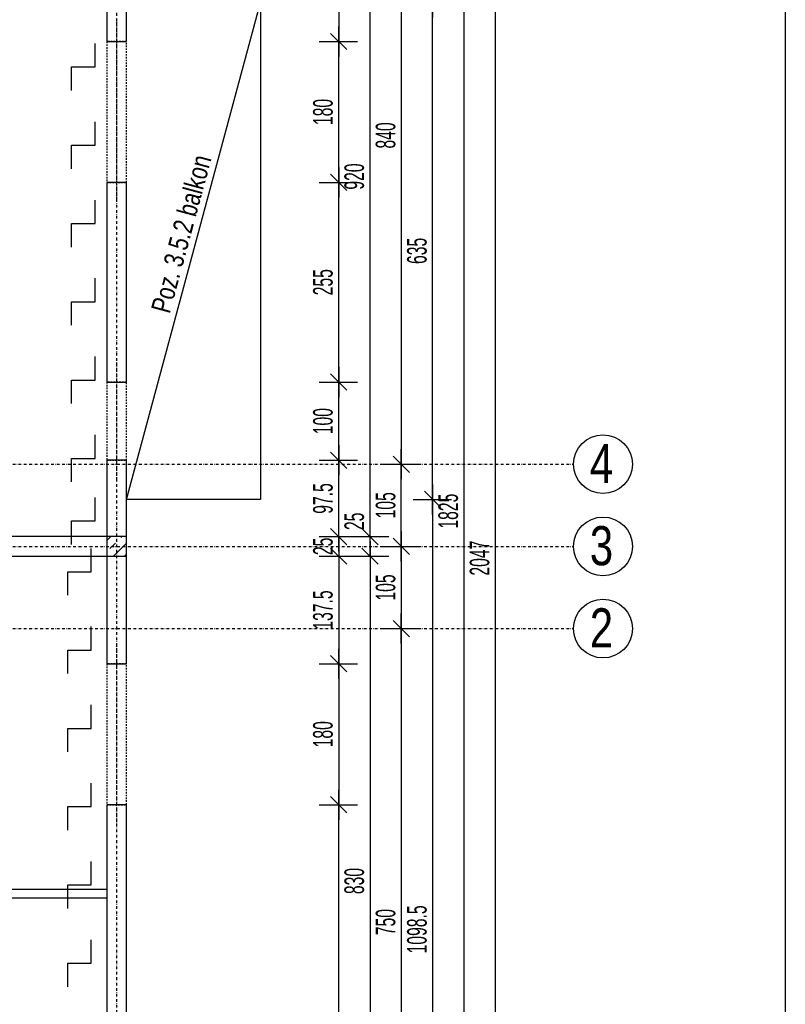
# Model space of a CAD drawing. Header units: millimetres. Extents: x -9646 to 8439, y -19398 to -14733.
# Tile 47 of 49: x 7462 to 8439, y -17384 to -16126. Entities that reach past the tile are written whole.
import ezdxf

# ---------------------------------------------------------------- set-up
doc = ezdxf.new("R2010")
doc.units = ezdxf.units.MM
doc.header["$LTSCALE"] = 10
doc.linetypes.add('MO', pattern=[0.7, 0.35, -0.17, 0.01, -0.17])
doc.linetypes.add('MP', pattern=[0.36, 0.2, -0.16])
for name, color, linetype in [('BA_szr', 1, 'Continuous'), ('BA_txs', 2, 'Continuous'), ('BA_wym', 1, 'Continuous'), ('BD_lpm', 1, 'MP'), ('BD_osm', 1, 'MO'), ('BD_txs', 2, 'Continuous'), ('BD_wic', 1, 'Continuous'), ('BD_wig', 3, 'Continuous'), ('BZ_P_prz', 4, 'Continuous')]:
    doc.layers.add(name, color=color, linetype=linetype)
doc.styles.add('BIKTS', font='bikromsw.shx', dxfattribs={"width": 0.8})
doc.styles.add('BIKWYM', font='bikromsw.shx', dxfattribs={"width": 0.6})
doc.dimstyles.new('BA_KR_100_cm', dxfattribs={"dimtxt": 25, "dimasz": 1.666667, "dimexe": 24, "dimexo": 0, "dimgap": 0, "dimtad": 0, "dimdec": 1, "dimrnd": 0.5, "dimzin": 9, "dimdsep": 46, "dimtxsty": 'BIKWYM', "dimblk": 'WYM-KR', "dimcen": 0, "dimdle": 20, "dimclrd": 256, "dimclre": 256, "dimclrt": 2, "dimadec": 0, "dimazin": 0, "dimtfac": 0.033333, "dimtdec": 1, "dimtmove": 0, "dimatfit": 3, "dimldrblk": 'WYM-KR', "dimfxl": 25, "dimfxlon": 1, "dimtvp": 0.8, "dimtolj": 1, "dimarcsym": 0})

# ---------------------------------------------------------------- blocks, each defined once
blk = doc.blocks.new('WYM-KR')
at = {"linetype": 'ByBlock'}
blk.add_line((11.52, 0), (-11.52, 0), dxfattribs=at)
at = {"color": 7, "linetype": 'ByBlock'}
blk.add_line((6.24, 6.24), (-6.24, -6.24), dxfattribs=at)
blk = doc.blocks.new('*D525')
at = {"layer": 'BA_wym', "lineweight": -2}
for p, q in [((7844, -15866.3), (7893, -15866.3)), ((7869, -15868), (7869, -16152.1)), ((7844, -16153.8), (7893, -16153.8))]:
    blk.add_line(p, q, dxfattribs=at)
at = {"layer": 'Defpoints', "color": 0}
for p in [(7598, -15866.3), (7598, -16153.8), (7869, -16153.8)]:
    blk.add_point(p, dxfattribs=at)
at = {"layer": 'BA_wym', "lineweight": -2, "xscale": 1.666666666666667, "yscale": 1.666666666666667, "zscale": 1.666666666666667}
for p, rotation in [((7869, -15866.3), 90), ((7869, -16153.8), 270)]:
    blk.add_blockref('WYM-KR', p, dxfattribs=dict(at, rotation=rotation))
at = {"layer": 'BA_wym', "color": 2, "insert": (7849, -16010.1), "char_height": 25, "attachment_point": 5, "rotation": 90, "style": 'BIKWYM'}
blk.add_mtext('\\A1;287.5', dxfattribs=at)
blk = doc.blocks.new('*D526')
at = {"layer": 'BA_wym', "lineweight": -2}
for p, q in [((7844, -16153.8), (7893, -16153.8)), ((7869, -16332.1), (7869, -16155.5)), ((7844, -16333.8), (7893, -16333.8))]:
    blk.add_line(p, q, dxfattribs=at)
at = {"layer": 'Defpoints', "color": 0}
for p in [(7598, -16153.8), (7869, -16153.8), (7598, -16333.8)]:
    blk.add_point(p, dxfattribs=at)
at = {"layer": 'BA_wym', "lineweight": -2, "xscale": 1.666666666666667, "yscale": 1.666666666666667, "zscale": 1.666666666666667}
for p, rotation in [((7869, -16153.8), 90), ((7869, -16333.8), 270)]:
    blk.add_blockref('WYM-KR', p, dxfattribs=dict(at, rotation=rotation))
at = {"layer": 'BA_wym', "color": 2, "insert": (7849, -16243.8), "char_height": 25, "attachment_point": 5, "rotation": 90, "style": 'BIKWYM'}
blk.add_mtext('\\A1;180', dxfattribs=at)
blk = doc.blocks.new('*D527')
at = {"layer": 'BA_wym', "lineweight": -2}
for p, q in [((7844, -16333.8), (7893, -16333.8)), ((7869, -16587.1), (7869, -16335.5)), ((7844, -16588.8), (7893, -16588.8))]:
    blk.add_line(p, q, dxfattribs=at)
at = {"layer": 'Defpoints', "color": 0}
for p in [(7598, -16333.8), (7869, -16333.8), (7598, -16588.8)]:
    blk.add_point(p, dxfattribs=at)
at = {"layer": 'BA_wym', "lineweight": -2, "xscale": 1.666666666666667, "yscale": 1.666666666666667, "zscale": 1.666666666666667}
for p, rotation in [((7869, -16333.8), 90), ((7869, -16588.8), 270)]:
    blk.add_blockref('WYM-KR', p, dxfattribs=dict(at, rotation=rotation))
at = {"layer": 'BA_wym', "color": 2, "insert": (7849, -16461.3), "char_height": 25, "attachment_point": 5, "rotation": 90, "style": 'BIKWYM'}
blk.add_mtext('\\A1;255', dxfattribs=at)
blk = doc.blocks.new('*D528')
at = {"layer": 'BA_wym', "lineweight": -2}
for p, q in [((7844, -16588.8), (7893, -16588.8)), ((7869, -16687.1), (7869, -16590.5)), ((7844, -16688.8), (7893, -16688.8))]:
    blk.add_line(p, q, dxfattribs=at)
at = {"layer": 'Defpoints', "color": 0}
for p in [(7598, -16588.8), (7869, -16588.8), (7598, -16688.8)]:
    blk.add_point(p, dxfattribs=at)
at = {"layer": 'BA_wym', "lineweight": -2, "xscale": 1.666666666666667, "yscale": 1.666666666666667, "zscale": 1.666666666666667}
for p, rotation in [((7869, -16588.8), 90), ((7869, -16688.8), 270)]:
    blk.add_blockref('WYM-KR', p, dxfattribs=dict(at, rotation=rotation))
at = {"layer": 'BA_wym', "color": 2, "insert": (7849, -16638.8), "char_height": 25, "attachment_point": 5, "rotation": 90, "style": 'BIKWYM'}
blk.add_mtext('\\A1;100', dxfattribs=at)
blk = doc.blocks.new('*D529')
at = {"layer": 'BA_wym', "lineweight": -2}
for p, q in [((7844, -16688.8), (7893, -16688.8)), ((7869, -16784.6), (7869, -16690.5)), ((7844, -16786.3), (7893, -16786.3))]:
    blk.add_line(p, q, dxfattribs=at)
at = {"layer": 'Defpoints', "color": 0}
for p in [(7598, -16688.8), (7869, -16688.8), (7598, -16786.3)]:
    blk.add_point(p, dxfattribs=at)
at = {"layer": 'BA_wym', "lineweight": -2, "xscale": 1.666666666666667, "yscale": 1.666666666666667, "zscale": 1.666666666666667}
for p, rotation in [((7869, -16688.8), 90), ((7869, -16786.3), 270)]:
    blk.add_blockref('WYM-KR', p, dxfattribs=dict(at, rotation=rotation))
at = {"layer": 'BA_wym', "color": 2, "insert": (7849, -16737.6), "char_height": 25, "attachment_point": 5, "rotation": 90, "style": 'BIKWYM'}
blk.add_mtext('\\A1;97.5', dxfattribs=at)
blk = doc.blocks.new('*D530')
at = {"layer": 'BA_wym', "lineweight": -2}
for p, q in [((7844, -16786.3), (7893, -16786.3)), ((7869, -16784.6), (7869, -16783)), ((7869, -16786.3), (7869, -16811.3)), ((7844, -16811.3), (7893, -16811.3)), ((7869, -16813), (7869, -16814.6))]:
    blk.add_line(p, q, dxfattribs=at)
at = {"layer": 'Defpoints', "color": 0}
for p in [(7598, -16786.3), (7598, -16811.3), (7869, -16811.3)]:
    blk.add_point(p, dxfattribs=at)
at = {"layer": 'BA_wym', "lineweight": -2, "xscale": 1.666666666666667, "yscale": 1.666666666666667, "zscale": 1.666666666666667}
for p, rotation in [((7869, -16786.3), 270), ((7869, -16811.3), 90)]:
    blk.add_blockref('WYM-KR', p, dxfattribs=dict(at, rotation=rotation))
at = {"layer": 'BA_wym', "color": 2, "insert": (7849, -16798.8), "char_height": 25, "attachment_point": 5, "rotation": 90, "style": 'BIKWYM'}
blk.add_mtext('\\A1;25', dxfattribs=at)
blk = doc.blocks.new('*D531')
at = {"layer": 'BA_wym', "lineweight": -2}
for p, q in [((7844, -16811.3), (7893, -16811.3)), ((7869, -16813), (7869, -16947.1)), ((7844, -16948.8), (7893, -16948.8))]:
    blk.add_line(p, q, dxfattribs=at)
at = {"layer": 'Defpoints', "color": 0}
for p in [(7598, -16811.3), (7598, -16948.8), (7869, -16948.8)]:
    blk.add_point(p, dxfattribs=at)
at = {"layer": 'BA_wym', "lineweight": -2, "xscale": 1.666666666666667, "yscale": 1.666666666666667, "zscale": 1.666666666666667}
for p, rotation in [((7869, -16811.3), 90), ((7869, -16948.8), 270)]:
    blk.add_blockref('WYM-KR', p, dxfattribs=dict(at, rotation=rotation))
at = {"layer": 'BA_wym', "color": 2, "insert": (7849, -16880.1), "char_height": 25, "attachment_point": 5, "rotation": 90, "style": 'BIKWYM'}
blk.add_mtext('\\A1;137.5', dxfattribs=at)
blk = doc.blocks.new('*D532')
at = {"layer": 'BA_wym', "lineweight": -2}
for p, q in [((7844, -16948.8), (7893, -16948.8)), ((7869, -16950.5), (7869, -17127.1)), ((7844, -17128.8), (7893, -17128.8))]:
    blk.add_line(p, q, dxfattribs=at)
at = {"layer": 'Defpoints', "color": 0}
for p in [(7598, -16948.8), (7598, -17128.8), (7869, -17128.8)]:
    blk.add_point(p, dxfattribs=at)
at = {"layer": 'BA_wym', "lineweight": -2, "xscale": 1.666666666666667, "yscale": 1.666666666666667, "zscale": 1.666666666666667}
for p, rotation in [((7869, -16948.8), 90), ((7869, -17128.8), 270)]:
    blk.add_blockref('WYM-KR', p, dxfattribs=dict(at, rotation=rotation))
at = {"layer": 'BA_wym', "color": 2, "insert": (7849, -17038.8), "char_height": 25, "attachment_point": 5, "rotation": 90, "style": 'BIKWYM'}
blk.add_mtext('\\A1;180', dxfattribs=at)
blk = doc.blocks.new('*D533')
at = {"layer": 'BA_wym', "lineweight": -2}
for p, q in [((7844, -17128.8), (7893, -17128.8)), ((7869, -17810.6), (7869, -17130.5)), ((7844, -17812.3), (7893, -17812.3))]:
    blk.add_line(p, q, dxfattribs=at)
at = {"layer": 'Defpoints', "color": 0}
for p in [(7598, -17128.8), (7869, -17128.8), (7598, -17812.3)]:
    blk.add_point(p, dxfattribs=at)
at = {"layer": 'BA_wym', "lineweight": -2, "xscale": 1.666666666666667, "yscale": 1.666666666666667, "zscale": 1.666666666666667}
for p, rotation in [((7869, -17128.8), 90), ((7869, -17812.3), 270)]:
    blk.add_blockref('WYM-KR', p, dxfattribs=dict(at, rotation=rotation))
at = {"layer": 'BA_wym', "color": 2, "insert": (7849, -17470.6), "char_height": 25, "attachment_point": 5, "rotation": 90, "style": 'BIKWYM'}
blk.add_mtext('\\A1;683.5', dxfattribs=at)
blk = doc.blocks.new('*D536')
at = {"layer": 'BA_wym', "lineweight": -2}
for p, q in [((7884, -15866.3), (7933, -15866.3)), ((7909, -16784.6), (7909, -15868)), ((7884, -16786.3), (7933, -16786.3))]:
    blk.add_line(p, q, dxfattribs=at)
at = {"layer": 'Defpoints', "color": 0}
for p in [(7598, -15866.3), (7909, -15866.3), (7598, -16786.3)]:
    blk.add_point(p, dxfattribs=at)
at = {"layer": 'BA_wym', "lineweight": -2, "xscale": 1.666666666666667, "yscale": 1.666666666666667, "zscale": 1.666666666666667}
for p, rotation in [((7909, -15866.3), 90), ((7909, -16786.3), 270)]:
    blk.add_blockref('WYM-KR', p, dxfattribs=dict(at, rotation=rotation))
at = {"layer": 'BA_wym', "color": 2, "insert": (7889, -16326.3), "char_height": 25, "attachment_point": 5, "rotation": 90, "style": 'BIKWYM'}
blk.add_mtext('\\A1;920', dxfattribs=at)
blk = doc.blocks.new('*D537')
at = {"layer": 'BA_wym', "lineweight": -2}
for p, q in [((7909, -16784.6), (7909, -16750.6)), ((7884, -16786.3), (7933, -16786.3)), ((7909, -16811.3), (7909, -16786.3)), ((7884, -16811.3), (7933, -16811.3)), ((7909, -16813), (7909, -16814.6))]:
    blk.add_line(p, q, dxfattribs=at)
at = {"layer": 'Defpoints', "color": 0}
for p in [(7598, -16786.3), (7909, -16786.3), (7598, -16811.3)]:
    blk.add_point(p, dxfattribs=at)
at = {"layer": 'BA_wym', "lineweight": -2, "xscale": 1.666666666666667, "yscale": 1.666666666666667, "zscale": 1.666666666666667}
for p, rotation in [((7909, -16786.3), 270), ((7909, -16811.3), 90)]:
    blk.add_blockref('WYM-KR', p, dxfattribs=dict(at, rotation=rotation))
at = {"layer": 'BA_wym', "color": 2, "insert": (7889, -16766.8), "char_height": 25, "attachment_point": 5, "rotation": 90, "style": 'BIKWYM'}
blk.add_mtext('\\A1;25', dxfattribs=at)
blk = doc.blocks.new('*D538')
at = {"layer": 'BA_wym', "lineweight": -2}
for p, q in [((7884, -16811.3), (7933, -16811.3)), ((7909, -16813), (7909, -17639.6)), ((7884, -17641.3), (7933, -17641.3))]:
    blk.add_line(p, q, dxfattribs=at)
at = {"layer": 'Defpoints', "color": 0}
for p in [(7598, -16811.3), (7573, -17641.3), (7909, -17641.3)]:
    blk.add_point(p, dxfattribs=at)
at = {"layer": 'BA_wym', "lineweight": -2, "xscale": 1.666666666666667, "yscale": 1.666666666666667, "zscale": 1.666666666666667}
for p, rotation in [((7909, -16811.3), 90), ((7909, -17641.3), 270)]:
    blk.add_blockref('WYM-KR', p, dxfattribs=dict(at, rotation=rotation))
at = {"layer": 'BA_wym', "color": 2, "insert": (7889, -17226.3), "char_height": 25, "attachment_point": 5, "rotation": 90, "style": 'BIKWYM'}
blk.add_mtext('\\A1;830', dxfattribs=at)
blk = doc.blocks.new('*D542')
at = {"layer": 'BA_wym', "lineweight": -2}
for p, q in [((7924, -15853.8), (7973, -15853.8)), ((7949, -15855.5), (7949, -16692.1)), ((7924, -16693.8), (7973, -16693.8))]:
    blk.add_line(p, q, dxfattribs=at)
at = {"layer": 'Defpoints', "color": 0}
for p in [(7598, -15853.8), (7598, -16693.8), (7949, -16693.8)]:
    blk.add_point(p, dxfattribs=at)
at = {"layer": 'BA_wym', "lineweight": -2, "xscale": 1.666666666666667, "yscale": 1.666666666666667, "zscale": 1.666666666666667}
for p, rotation in [((7949, -15853.8), 90), ((7949, -16693.8), 270)]:
    blk.add_blockref('WYM-KR', p, dxfattribs=dict(at, rotation=rotation))
at = {"layer": 'BA_wym', "color": 2, "insert": (7929, -16273.8), "char_height": 25, "attachment_point": 5, "rotation": 90, "style": 'BIKWYM'}
blk.add_mtext('\\A1;840', dxfattribs=at)
blk = doc.blocks.new('*D543')
at = {"layer": 'BA_wym', "lineweight": -2}
for p, q in [((7924, -16693.8), (7973, -16693.8)), ((7949, -16797.1), (7949, -16695.5)), ((7924, -16798.8), (7973, -16798.8))]:
    blk.add_line(p, q, dxfattribs=at)
at = {"layer": 'Defpoints', "color": 0}
for p in [(7598, -16693.8), (7949, -16693.8), (7598, -16798.8)]:
    blk.add_point(p, dxfattribs=at)
at = {"layer": 'BA_wym', "lineweight": -2, "xscale": 1.666666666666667, "yscale": 1.666666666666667, "zscale": 1.666666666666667}
for p, rotation in [((7949, -16693.8), 90), ((7949, -16798.8), 270)]:
    blk.add_blockref('WYM-KR', p, dxfattribs=dict(at, rotation=rotation))
at = {"layer": 'BA_wym', "color": 2, "insert": (7929, -16746.3), "char_height": 25, "attachment_point": 5, "rotation": 90, "style": 'BIKWYM'}
blk.add_mtext('\\A1;105', dxfattribs=at)
blk = doc.blocks.new('*D544')
at = {"layer": 'BA_wym', "lineweight": -2}
for p, q in [((7924, -16798.8), (7973, -16798.8)), ((7949, -16800.5), (7949, -16902.1)), ((7924, -16903.8), (7973, -16903.8))]:
    blk.add_line(p, q, dxfattribs=at)
at = {"layer": 'Defpoints', "color": 0}
for p in [(7598, -16798.8), (7598, -16903.8), (7949, -16903.8)]:
    blk.add_point(p, dxfattribs=at)
at = {"layer": 'BA_wym', "lineweight": -2, "xscale": 1.666666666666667, "yscale": 1.666666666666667, "zscale": 1.666666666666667}
for p, rotation in [((7949, -16798.8), 90), ((7949, -16903.8), 270)]:
    blk.add_blockref('WYM-KR', p, dxfattribs=dict(at, rotation=rotation))
at = {"layer": 'BA_wym', "color": 2, "insert": (7929, -16851.3), "char_height": 25, "attachment_point": 5, "rotation": 90, "style": 'BIKWYM'}
blk.add_mtext('\\A1;105', dxfattribs=at)
blk = doc.blocks.new('*D545')
at = {"layer": 'BA_wym', "lineweight": -2}
for p, q in [((7924, -16903.8), (7973, -16903.8)), ((7949, -16905.5), (7949, -17652.1)), ((7924, -17653.8), (7973, -17653.8))]:
    blk.add_line(p, q, dxfattribs=at)
at = {"layer": 'Defpoints', "color": 0}
for p in [(7598, -16903.8), (7598, -17653.8), (7949, -17653.8)]:
    blk.add_point(p, dxfattribs=at)
at = {"layer": 'BA_wym', "lineweight": -2, "xscale": 1.666666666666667, "yscale": 1.666666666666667, "zscale": 1.666666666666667}
for p, rotation in [((7949, -16903.8), 90), ((7949, -17653.8), 270)]:
    blk.add_blockref('WYM-KR', p, dxfattribs=dict(at, rotation=rotation))
at = {"layer": 'BA_wym', "color": 2, "insert": (7929, -17278.8), "char_height": 25, "attachment_point": 5, "rotation": 90, "style": 'BIKWYM'}
blk.add_mtext('\\A1;750', dxfattribs=at)
blk = doc.blocks.new('*D548')
at = {"layer": 'BA_wym', "lineweight": -2}
for p, q in [((8004, -15841.3), (8053, -15841.3)), ((8029, -15843), (8029, -17664.6)), ((8004, -17666.3), (8053, -17666.3))]:
    blk.add_line(p, q, dxfattribs=at)
at = {"layer": 'Defpoints', "color": 0}
for p in [(7598, -15841.3), (7573, -17666.3), (8029, -17666.3)]:
    blk.add_point(p, dxfattribs=at)
at = {"layer": 'BA_wym', "lineweight": -2, "xscale": 1.666666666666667, "yscale": 1.666666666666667, "zscale": 1.666666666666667}
for p, rotation in [((8029, -15841.3), 90), ((8029, -17666.3), 270)]:
    blk.add_blockref('WYM-KR', p, dxfattribs=dict(at, rotation=rotation))
at = {"layer": 'BA_wym', "color": 2, "insert": (8009, -16753.8), "char_height": 25, "attachment_point": 5, "rotation": 90, "style": 'BIKWYM'}
blk.add_mtext('\\A1;1825', dxfattribs=at)
blk = doc.blocks.new('*D550')
at = {"layer": 'BA_wym', "lineweight": -2}
for p, q in [((8044, -15790.3), (8093, -15790.3)), ((8069, -15792), (8069, -17835.6)), ((8044, -17837.3), (8093, -17837.3))]:
    blk.add_line(p, q, dxfattribs=at)
at = {"layer": 'Defpoints', "color": 0}
for p in [(6908, -15790.3), (7598, -17837.3), (8069, -17837.3)]:
    blk.add_point(p, dxfattribs=at)
at = {"layer": 'BA_wym', "lineweight": -2, "xscale": 1.666666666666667, "yscale": 1.666666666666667, "zscale": 1.666666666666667}
for p, rotation in [((8069, -15790.3), 90), ((8069, -17837.3), 270)]:
    blk.add_blockref('WYM-KR', p, dxfattribs=dict(at, rotation=rotation))
at = {"layer": 'BA_wym', "color": 2, "insert": (8049, -16813.8), "char_height": 25, "attachment_point": 5, "rotation": 90, "style": 'BIKWYM'}
blk.add_mtext('\\A1;2047', dxfattribs=at)
blk = doc.blocks.new('*D557')
at = {"layer": 'BA_wym', "lineweight": -2}
for p, q in [((7964, -16103.8), (8013, -16103.8)), ((7989, -16737.1), (7989, -16105.5)), ((7964, -16738.8), (8013, -16738.8))]:
    blk.add_line(p, q, dxfattribs=at)
at = {"layer": 'Defpoints', "color": 0}
for p in [(7949, -16103.8), (7989, -16103.8), (7949, -16738.8)]:
    blk.add_point(p, dxfattribs=at)
at = {"layer": 'BA_wym', "lineweight": -2, "xscale": 1.666666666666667, "yscale": 1.666666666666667, "zscale": 1.666666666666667}
for p, rotation in [((7989, -16103.8), 90), ((7989, -16738.8), 270)]:
    blk.add_blockref('WYM-KR', p, dxfattribs=dict(at, rotation=rotation))
at = {"layer": 'BA_wym', "color": 2, "insert": (7969, -16421.3), "char_height": 25, "attachment_point": 5, "rotation": 90, "style": 'BIKWYM'}
blk.add_mtext('\\A1;635', dxfattribs=at)
blk = doc.blocks.new('*D558')
at = {"layer": 'BA_wym', "lineweight": -2}
for p, q in [((7964, -16738.8), (8013, -16738.8)), ((7989, -16740.5), (7989, -17835.6)), ((7964, -17837.3), (8013, -17837.3))]:
    blk.add_line(p, q, dxfattribs=at)
at = {"layer": 'Defpoints', "color": 0}
for p in [(7949, -16738.8), (7949, -17837.3), (7989, -17837.3)]:
    blk.add_point(p, dxfattribs=at)
at = {"layer": 'BA_wym', "lineweight": -2, "xscale": 1.666666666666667, "yscale": 1.666666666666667, "zscale": 1.666666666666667}
for p, rotation in [((7989, -16738.8), 90), ((7989, -17837.3), 270)]:
    blk.add_blockref('WYM-KR', p, dxfattribs=dict(at, rotation=rotation))
at = {"layer": 'BA_wym', "color": 2, "insert": (7969, -17288.1), "char_height": 25, "attachment_point": 5, "rotation": 90, "style": 'BIKWYM'}
blk.add_mtext('\\A1;1098.5', dxfattribs=at)
blk = doc.blocks.new('*D559')
at = {"layer": 'BA_wym', "lineweight": -2}
for p, q in [((7598, -18162.8), (7598, -18226.8)), ((7769, -18162.8), (7769, -18226.8)), ((7599.6, -18202.8), (7767.3, -18202.8))]:
    blk.add_line(p, q, dxfattribs=at)
at = {"layer": 'Defpoints', "color": 0}
for p in [(7769, -16738.8), (7598, -17837.3), (7769, -18202.8)]:
    blk.add_point(p, dxfattribs=at)
at = {"layer": 'BA_wym', "lineweight": -2, "xscale": 1.666666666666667, "yscale": 1.666666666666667, "zscale": 1.666666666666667, "rotation": 180}
blk.add_blockref('WYM-KR', (7598, -18202.8), dxfattribs=at)
at = {"layer": 'BA_wym', "lineweight": -2, "xscale": 1.666666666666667, "yscale": 1.666666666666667, "zscale": 1.666666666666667}
blk.add_blockref('WYM-KR', (7769, -18202.8), dxfattribs=at)
at = {"layer": 'BA_wym', "color": 2, "insert": (7683.5, -18182.8), "char_height": 25, "attachment_point": 5, "style": 'BIKWYM'}
blk.add_mtext('\\A1;171', dxfattribs=at)
blk = doc.blocks.new('*D561')
at = {"layer": 'BA_wym', "lineweight": -2}
for p, q in [((4822, -18202.8), (4822, -18266.8)), ((7769, -18202.8), (7769, -18266.8)), ((4823.6, -18242.8), (7767.3, -18242.8))]:
    blk.add_line(p, q, dxfattribs=at)
at = {"layer": 'Defpoints', "color": 0}
for p in [(4822, -16738.8), (7769, -16738.8), (7769, -18242.8)]:
    blk.add_point(p, dxfattribs=at)
at = {"layer": 'BA_wym', "lineweight": -2, "xscale": 1.666666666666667, "yscale": 1.666666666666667, "zscale": 1.666666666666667, "rotation": 180}
blk.add_blockref('WYM-KR', (4822, -18242.8), dxfattribs=at)
at = {"layer": 'BA_wym', "lineweight": -2, "xscale": 1.666666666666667, "yscale": 1.666666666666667, "zscale": 1.666666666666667}
blk.add_blockref('WYM-KR', (7769, -18242.8), dxfattribs=at)
at = {"layer": 'BA_wym', "color": 2, "insert": (6295.5, -18222.8), "char_height": 25, "attachment_point": 5, "style": 'BIKWYM'}
blk.add_mtext('\\A1;2947', dxfattribs=at)

msp = doc.modelspace()

# ---------------------------------------------------------------- hatches: boundary and pattern name
at = {"layer": 'BA_szr'}
h = msp.add_hatch(dxfattribs=at)
h.set_pattern_fill('BIK_ZELBET', color=256, scale=100, angle=45, pattern_type=2)
h.set_pattern_definition([(45, (-4040.797, -17855.161), (-14.142136, 14.142136), []), (45, (-4047.868, -17848.09), (-14.142136, 14.142136), [10, -10])])
h.paths.add_polyline_path([(7572.98, -16811.31), (7597.98, -16811.31), (7597.98, -16786.31), (7572.98, -16786.31)])

# ---------------------------------------------------------------- linework, layer by layer
at = {"layer": 'BD_lpm'}
for points in [[(7572.98, -16333.81), (7597.98, -16333.81), (7597.98, -16153.81), (7572.98, -16153.81)], [(7572.98, -16688.81), (7597.98, -16688.81), (7597.98, -16588.81), (7572.98, -16588.81)], [(7572.98, -17128.81), (7597.98, -17128.81), (7597.98, -16948.81), (7572.98, -16948.81)]]:
    msp.add_lwpolyline(points, close=True, dxfattribs=at)
at = {"layer": 'BD_osm', "color": 5}
for p, q in [((7585.48, -16128.81), (7585.48, -16358.81)), ((7585.48, -16563.81), (7585.48, -16713.81)), ((7585.48, -16923.81), (7585.48, -17153.81))]:
    msp.add_line(p, q, dxfattribs=at)
at = {"layer": 'BD_osm'}
for points in [[(7585.48, -15270.3), (7585.48, -18342.76)], [(4421.98, -16693.81), (8168.98, -16693.81)], [(4421.98, -16798.81), (8168.98, -16798.81)], [(4421.98, -16903.81), (8168.98, -16903.81)]]:
    msp.add_lwpolyline(points, dxfattribs=at)
at = {"layer": 'BD_wic', "color": 5}
msp.add_lwpolyline([(4099.2, -14733.12), (8439.26, -14733.12), (8439.26, -18663.74), (4099.2, -18663.74)], close=True, dxfattribs=at)
at = {"layer": 'BD_wic'}
for points in [[(7597.98, -16103.81), (7768.98, -16103.81), (7768.98, -16738.81), (7597.98, -16738.81)], [(7597.98, -16738.81), (7768.98, -16103.81)]]:
    msp.add_lwpolyline(points, dxfattribs=at)
at = {"layer": 'BD_wic', "color": 8}
msp.add_lwpolyline([(7572.98, -17248.32), (7340.98, -17248.32), (7340.98, -17319.32), (7329.48, -17319.32), (7329.48, -17165.82), (7340.98, -17165.82), (7340.98, -17236.82), (7572.98, -17236.82)], dxfattribs=at)
at = {"layer": 'BD_wic'}
for centre in [(8206.48, -16693.81), (8206.48, -16798.81), (8206.48, -16903.81)]:
    msp.add_circle(centre, 37.5, dxfattribs=at)
at = {"layer": 'BD_wig'}
for points in [[(7572.98, -16153.81), (7597.98, -16153.81), (7597.98, -15841.31), (7465.48, -15841.31), (7465.48, -15866.31), (7572.98, -15866.31), (7572.98, -16153.81)], [(7572.98, -16948.81), (7597.98, -16948.81), (7597.98, -16688.81), (7572.98, -16688.81), (7572.98, -16786.31), (7057.98, -16786.31), (7057.98, -16681.31), (7021.98, -16681.31), (7021.98, -16706.31), (7032.98, -16706.31), (7032.98, -16891.31), (7021.98, -16891.31), (7021.98, -16916.31), (7057.98, -16916.31), (7057.98, -16811.31), (7572.98, -16811.31), (7572.98, -16948.81)], [(7572.98, -17837.31), (7597.98, -17837.31), (7597.98, -17128.81), (7572.98, -17128.81), (7572.98, -17641.31), (7545.47, -17641.31), (7545.47, -17666.31), (7572.98, -17666.31), (7572.98, -17837.31)]]:
    msp.add_lwpolyline(points, dxfattribs=at)
for points in [[(7572.98, -16588.81), (7597.98, -16588.81), (7597.98, -16333.81), (7572.98, -16333.81)], [(7572.98, -16811.31), (7597.98, -16811.31), (7597.98, -16786.31), (7572.98, -16786.31)]]:
    msp.add_lwpolyline(points, close=True, dxfattribs=at)
at = {"layer": 'BZ_P_prz'}
for points in [[(7527.98, -16216.31), (7527.98, -16186.31), (7557.98, -16186.31), (7557.98, -16156.31)], [(7527.98, -16316.31), (7527.98, -16286.31), (7557.98, -16286.31), (7557.98, -16256.31)], [(7527.98, -16416.31), (7527.98, -16386.31), (7557.98, -16386.31), (7557.98, -16356.31)], [(7527.98, -16516.31), (7527.98, -16486.31), (7557.98, -16486.31), (7557.98, -16456.31)], [(7527.98, -16616.31), (7527.98, -16586.31), (7557.98, -16586.31), (7557.98, -16556.31)], [(7527.98, -16716.31), (7527.98, -16686.31), (7557.98, -16686.31), (7557.98, -16656.31)], [(7527.98, -16796.31), (7527.98, -16766.31), (7557.98, -16766.31), (7557.98, -16736.31)], [(7522.98, -16861.31), (7522.98, -16831.31), (7552.98, -16831.31), (7552.98, -16801.31)], [(7522.98, -16961.31), (7522.98, -16931.31), (7552.98, -16931.31), (7552.98, -16901.31)], [(7522.98, -17061.31), (7522.98, -17031.31), (7552.98, -17031.31), (7552.98, -17001.31)], [(7522.98, -17161.31), (7522.98, -17131.31), (7552.98, -17131.31), (7552.98, -17101.31)], [(7522.98, -17261.31), (7522.98, -17231.31), (7552.98, -17231.31), (7552.98, -17201.31)], [(7522.98, -17361.31), (7522.98, -17331.31), (7552.98, -17331.31), (7552.98, -17301.31)]]:
    msp.add_lwpolyline(points, dxfattribs=at)

# ---------------------------------------------------------------- texts
at = {"layer": 'BA_txs', "style": 'BIKTS', "width": 0.8}
msp.add_text('Poz. 3.5.2 balkon', height=25, rotation=74.92827, dxfattribs=at).set_placement((7653.16, -16502.46))
at = {"layer": 'BD_txs', "style": 'BIKTS', "width": 0.8}
for s, p in [('4', (8189.67, -16717.87)), ('3', (8189.67, -16822.87)), ('2', (8189.67, -16927.87))]:
    msp.add_text(s, height=50, dxfattribs=at).set_placement(p)

# ---------------------------------------------------------------- dimensions: what is measured, and where the dimension line sits
at = {"layer": 'BA_wym'}
for base, p1, p2, picture, middle in [((8068.98, -17837.31), (6907.98, -15790.31), (7597.98, -17837.31), '*D550', (8048.98, -16813.81)), ((8028.98, -17666.31), (7597.98, -15841.31), (7572.98, -17666.31), '*D548', (8008.98, -16753.81)), ((7948.98, -16693.81), (7597.98, -15853.81), (7597.98, -16693.81), '*D542', (7928.98, -16273.81)), ((7868.98, -16153.81), (7597.98, -15866.31), (7597.98, -16153.81), '*D525', (7848.98, -16010.06)), ((7908.98, -15866.31), (7597.98, -16786.31), (7597.98, -15866.31), '*D536', (7888.98, -16326.31)), ((7988.98, -16103.81), (7948.98, -16738.81), (7948.98, -16103.81), '*D557', (7968.98, -16421.31)), ((7868.98, -16153.81), (7597.98, -16333.81), (7597.98, -16153.81), '*D526', (7848.98, -16243.81)), ((7868.98, -16333.81), (7597.98, -16588.81), (7597.98, -16333.81), '*D527', (7848.98, -16461.31)), ((7868.98, -16588.81), (7597.98, -16688.81), (7597.98, -16588.81), '*D528', (7848.98, -16638.81)), ((7868.98, -16688.81), (7597.98, -16786.31), (7597.98, -16688.81), '*D529', (7848.98, -16737.56)), ((7948.98, -16693.81), (7597.98, -16798.81), (7597.98, -16693.81), '*D543', (7928.98, -16746.31)), ((7988.98, -17837.31), (7948.98, -16738.81), (7948.98, -17837.31), '*D558', (7968.98, -17288.06)), ((7908.98, -16786.31), (7597.98, -16811.31), (7597.98, -16786.31), '*D537', (7888.98, -16766.79)), ((7948.98, -16903.81), (7597.98, -16798.81), (7597.98, -16903.81), '*D544', (7928.98, -16851.31)), ((7908.98, -17641.31), (7597.98, -16811.31), (7572.98, -17641.31), '*D538', (7888.98, -17226.31)), ((7868.98, -16948.81), (7597.98, -16811.31), (7597.98, -16948.81), '*D531', (7848.98, -16880.06)), ((7948.98, -17653.81), (7597.98, -16903.81), (7597.98, -17653.81), '*D545', (7928.98, -17278.81)), ((7868.98, -17128.81), (7597.98, -16948.81), (7597.98, -17128.81), '*D532', (7848.98, -17038.81)), ((7868.98, -17128.81), (7597.98, -17812.31), (7597.98, -17128.81), '*D533', (7848.98, -17470.56))]:
    dim = msp.add_linear_dim(base=base, p1=p1, p2=p2, angle=90, dimstyle='BA_KR_100_cm', override={"dimatfit": 1}, dxfattribs=at)
    dim.commit()
    dim.dimension.update_dxf_attribs({"geometry": picture, "text_midpoint": middle})
for base, p1, picture, middle in [((7768.98, -18242.76), (4821.98, -16738.81), '*D561', (6295.48, -18222.76)), ((7768.98, -18202.76), (7597.98, -17837.31), '*D559', (7683.48, -18182.76))]:
    dim = msp.add_linear_dim(base=base, p1=p1, p2=(7768.98, -16738.81), dimstyle='BA_KR_100_cm', override={"dimatfit": 1, "dimfxl": 40}, dxfattribs=at)
    dim.commit()
    dim.dimension.update_dxf_attribs({"geometry": picture, "text_midpoint": middle})
dim = msp.add_linear_dim(base=(7868.98, -16811.31), p1=(7597.98, -16786.31), p2=(7597.98, -16811.31), angle=90, dimstyle='BA_KR_100_cm', override={"dimatfit": 1}, dxfattribs=at)
dim.commit()
dim.dimension.update_dxf_attribs({"geometry": '*D530', "text_midpoint": (7868.98, -16798.81), "dimtype": 160})

doc.saveas('drawing.dxf')
